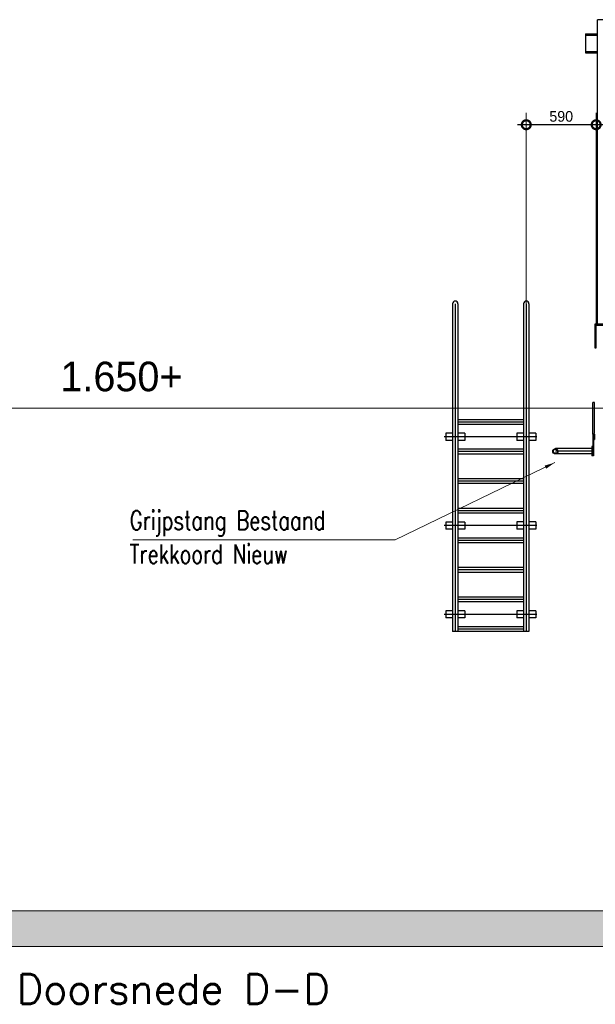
# Model space of a CAD drawing. Extents: x 928609 to 993508, y -1024491 to -979674.
# Tile 17 of 39: x 950864 to 955726, y -1005760 to -997439. Entities that reach past the tile are written whole.
import ezdxf

# ---------------------------------------------------------------- set-up
doc = ezdxf.new("R2010")
doc.units = 0
doc.layers.get('0').update_dxf_attribs({"linetype": 'CONTINUOUS'})
doc.layers.get('Defpoints').update_dxf_attribs({"linetype": 'CONTINUOUS'})
for name, color, linetype in [('Beluchtingstank', 253, 'CONTINUOUS'), ('INSTALLATIE', 6, 'CONTINUOUS'), ('MAAT', 10, 'CONTINUOUS'), ('ME_B_A_EB00---hALUMINIUM~-_-----', 9, 'CONTINUOUS'), ('ME_B_A_EB00---hRVS~-_-----', 9, 'CONTINUOUS'), ('TEKST', 4, 'CONTINUOUS')]:
    doc.layers.add(name, color=color, linetype=linetype)
doc.layers.add('HIDDEN', color=7, linetype='CONTINUOUS', lineweight=9)
doc.layers.add('maatvoering', color=1, linetype='CONTINUOUS', lineweight=5)
doc.styles.add('maatvoering', font='isocp.shx')
doc.styles.add('MEM01', font='simplex', dxfattribs={"width": 0.76})
doc.styles.get("Standard").update_dxf_attribs({"font": 'simplex.shx'})
doc.styles.add('TAUW-ISOCP', font='tcb_isocp.shx')
doc.styles.add('tcb_isocp', font='tcb_isocp.shx')
doc.dimstyles.new('JHmaat35', dxfattribs={"dimtxt": 3.5, "dimasz": 3.5, "dimexe": 1.25, "dimexo": 0.625, "dimtad": 1, "dimzin": 9, "dimtxsty": 'maatvoering', "dimcen": 3.5, "dimclrd": 4, "dimclre": 4, "dimclrt": 256, "dimadec": 0, "dimazin": 2, "dimtm": 1e-09, "dimtfac": 1, "dimtmove": 1, "dimatfit": 3, "dimfxl": 1.25, "dimlwd": 5, "dimlwe": 5, "dimarcsym": 0})
doc.dimstyles.new('tzu18-dot_^100', dxfattribs={"dimscale": 100, "dimtxt": 1.8, "dimasz": 3, "dimexe": 2, "dimexo": 0, "dimgap": 0.5, "dimtad": 1, "dimzin": 0, "dimdsep": 46, "dimtxsty": 'TAUW-ISOCP', "dimblk": 'DOTSMALL', "dimcen": 2, "dimdle": 1.5, "dimclre": 8, "dimazin": 0, "dimtp": 1, "dimtm": 1, "dimtfac": 1, "dimtix": 1, "dimtmove": 1, "dimatfit": 3, "dimldrblk": 'DOTSMALL', "dimfxl": 1, "dimtvp": 0.5, "dimtolj": 1, "dimtzin": 0, "dimlwd": -1, "dimlwe": 5, "dimarcsym": 0})

# ---------------------------------------------------------------- blocks, each defined once
blk = doc.blocks.new('_DotSmall')
at = {"color": 0, "linetype": 'ByBlock', "const_width": 0.5}
blk.add_lwpolyline([(-0.0625, 0, 1), (0.0625, 0, 1)], format="xyb", close=True, dxfattribs=at)
blk = doc.blocks.new('*D25')
at = {"layer": 'Defpoints', "color": 0}
for p in [(955143.1, -998327.2), (955143.1, -999862.2), (955733.6, -1000021.5)]:
    blk.add_point(p, dxfattribs=at)
at = {"layer": 'MAAT', "color": 8, "lineweight": 5}
for p, q in [((955143.1, -999862.2), (955143.1, -998227.2)), ((955733.6, -1000021.5), (955733.6, -998227.2))]:
    blk.add_line(p, q, dxfattribs=at)
at = {"layer": 'MAAT', "color": 0}
blk.add_line((955808.6, -998327.2), (955068.1, -998327.2), dxfattribs=at)
at = {"layer": 'MAAT', "color": 0, "xscale": 150, "yscale": 150, "zscale": 150, "rotation": 180}
blk.add_blockref('_DotSmall', (955143.1, -998327.2), dxfattribs=at)
at = {"layer": 'MAAT', "color": 0, "xscale": 150, "yscale": 150, "zscale": 150}
blk.add_blockref('_DotSmall', (955733.6, -998327.2), dxfattribs=at)
at = {"layer": 'MAAT', "color": 7, "insert": (955438.4, -998257.2), "char_height": 90, "attachment_point": 5, "style": 'TAUW-ISOCP'}
blk.add_mtext('\\A1;590', dxfattribs=at)
blk = doc.blocks.new('hijs op brug zijaanzicht')
at = {"layer": 'INSTALLATIE', "color": 10}
for p, q in [((-745, 10), (-745, 2582)), ((-625, 2582), (-745, 2582)), ((-625, 10), (-625, 2582)), ((625, 10), (625, 2582)), ((745, 2582), (625, 2582)), ((745, 10), (745, 2582)), ((-845, 2462), (-745, 2462)), ((-845, 2462), (-845, 2302)), ((-845, 2452), (-745, 2452)), ((-625, 2462), (625, 2462)), ((-625, 2452), (625, 2452)), ((745, 2462), (1763, 2462)), ((745, 2452), (1763, 2452)), ((1763, 2462), (1763, 2302)), ((-845, 2312), (-745, 2312)), ((-845, 2302), (-745, 2302)), ((-625, 2312), (625, 2312)), ((-625, 2302), (625, 2302)), ((745, 2312), (1763, 2312)), ((745, 2302), (1763, 2302)), ((-765, 10), (-765, -190)), ((-565, 10), (-765, 10)), ((-755, -190), (-755, 0)), ((-755, 0), (-565, 0)), ((-565, 0), (-565, 10)), ((565, 0), (565, 10)), ((565, 10), (765, 10)), ((755, 0), (565, 0)), ((755, -190), (755, 0)), ((765, 10), (765, -190)), ((-765, -190), (-755, -190)), ((765, -190), (755, -190))]:
    blk.add_line(p, q, dxfattribs=at)
at = {"layer": 'INSTALLATIE', "color": 10, "style": 'tcb_isocp'}
blk.add_text('WLL 500 kg', height=90, dxfattribs=at).set_placement((-486, 2345.1))

msp = doc.modelspace()

# ---------------------------------------------------------------- hatches: boundary and pattern name
at = {"layer": 'Beluchtingstank', "lineweight": 9}
h = msp.add_hatch(dxfattribs=at)
h.set_pattern_fill('AR-CONC', color=256, style=0)
h.set_pattern_definition([(50, (903136.97, -1030852.43), (182.18467, -15.93909), [19.05, -209.55]), (355, (903136.97, -1030852.43), (-35.24283, 191.05664), [15.24, -167.64]), (100.451, (903152.16, -1030853.76), (146.9425, 175.1167), [16.19, -178.09]), (46.1842, (903136.97, -1030801.63), (271.07904, -42.04233), [28.575, -314.325]), (96.6356, (903159.56, -1030805.14), (237.4042, 247.42556), [24.285, -267.135]), (351.184, (903136.97, -1030801.63), (237.4046, 247.4251), [22.86, -251.46]), (21, (903162.37, -1030814.33), (151.61488, -102.26552), [19.05, -209.55]), (326, (903162.37, -1030814.33), (61.80203, 184.18797), [15.24, -167.64]), (71.4514, (903175.01, -1030822.86), (213.4165, 81.92286), [16.19, -178.09]), (37.5, (903136.975, -1030852.43), (3.088603, 84.55504), [0, -165.608, 0, -170.18, 0, -168.275]), (7.5, (903136.975, -1030852.43), (66.81966, 100.180575), [0, -97.028, 0, -161.798, 0, -64.135]), (327.5, (903080.33, -1030852.43), (135.590595, -5.728744), [0, -63.5, 0, -198.12, 0, -262.89]), (317.5, (903054.93, -1030852.43), (148.12918, 25.42649), [0, -82.55, 0, -131.572, 0, -186.69])])
h.paths.add_polyline_path([(928908.387, -1000021.476), (928808.805, -1000021.476), (928808.805, -999921.476), (928608.805, -999921.476), (928608.805, -1005271.476), (993508.387, -1005271.476), (993508.387, -1000721.476), (993208.387, -1000721.476), (993208.387, -1004971.476), (928908.387, -1004971.476)])

# ---------------------------------------------------------------- linework, layer by layer
msp.add_line((976983.596, -1000721.476), (942923.596, -1000721.476), dxfattribs=at)
at = {"layer": 'Beluchtingstank', "lineweight": 9, "ltscale": 0.01}
for p, q in [((928908.387, -1004971.476), (993208.387, -1004971.476)), ((928608.805, -1005271.476), (993508.387, -1005271.476))]:
    msp.add_line(p, q, dxfattribs=at)
at = {"layer": 'INSTALLATIE'}
for p, q in [((955718.877, -1000673.482), (955705.134, -1000673.482)), ((955705.134, -1000942.047), (955705.134, -1000673.482)), ((955718.877, -1000936.821), (955718.877, -1000673.482))]:
    msp.add_line(p, q, dxfattribs=at)
at = {"layer": 'ME_B_A_EB00---hALUMINIUM~-_-----'}
for p, q in [((954520.641, -999839.824), (954520.641, -1002609.824)), ((954543.141, -999839.824), (954543.141, -1002609.824)), ((954565.641, -999839.824), (954565.641, -1002609.824)), ((955120.641, -999839.824), (955120.641, -1002609.824)), ((955143.141, -999839.824), (955143.141, -1002609.824)), ((955165.641, -999839.824), (955165.641, -1002609.824)), ((955120.641, -1000819.824), (954565.641, -1000819.824)), ((955120.641, -1000819.824), (954565.641, -1000819.824)), ((955120.641, -1000839.824), (954565.641, -1000839.824)), ((955120.641, -1000859.824), (954565.641, -1000859.824)), ((955233.641, -1000964.824), (954448.641, -1000964.824)), ((954463.141, -1000934.824), (954463.141, -1000994.824)), ((954520.641, -1000934.824), (954463.141, -1000934.824)), ((954623.141, -1000964.824), (954463.141, -1000964.824)), ((954520.641, -1000994.824), (954463.141, -1000994.824)), ((954543.141, -1000934.824), (954543.141, -1000994.824)), ((954623.141, -1000934.824), (954565.641, -1000934.824)), ((954623.141, -1000994.824), (954565.641, -1000994.824)), ((954623.141, -1000934.824), (954623.141, -1000994.824)), ((955063.141, -1000934.824), (955063.141, -1000994.824)), ((955120.641, -1000934.824), (955063.141, -1000934.824)), ((955223.141, -1000964.824), (955063.141, -1000964.824)), ((955120.641, -1000994.824), (955063.141, -1000994.824)), ((955143.141, -1000934.824), (955143.141, -1000994.824)), ((955223.141, -1000934.824), (955165.641, -1000934.824)), ((955223.141, -1000994.824), (955165.641, -1000994.824)), ((955223.141, -1000934.824), (955223.141, -1000994.824)), ((955120.641, -1001069.824), (954565.641, -1001069.824)), ((955120.641, -1001089.824), (954565.641, -1001089.824)), ((955120.641, -1001109.824), (954565.641, -1001109.824)), ((955120.641, -1001319.824), (954565.641, -1001319.824)), ((955120.641, -1001339.824), (954565.641, -1001339.824)), ((955120.641, -1001359.824), (954565.641, -1001359.824)), ((955120.641, -1001569.824), (954565.641, -1001569.824)), ((955120.641, -1001589.824), (954565.641, -1001589.824)), ((955120.641, -1001609.824), (954565.641, -1001609.824)), ((955233.641, -1001714.824), (954448.641, -1001714.824)), ((954463.141, -1001684.824), (954463.141, -1001744.824)), ((954520.641, -1001684.824), (954463.141, -1001684.824)), ((954623.141, -1001714.824), (954463.141, -1001714.824)), ((954520.641, -1001744.824), (954463.141, -1001744.824)), ((954543.141, -1001684.824), (954543.141, -1001744.824)), ((954623.141, -1001684.824), (954565.641, -1001684.824)), ((954623.141, -1001744.824), (954565.641, -1001744.824)), ((954623.141, -1001684.824), (954623.141, -1001744.824)), ((955063.641, -1001684.324), (955063.641, -1001744.324)), ((955121.141, -1001684.324), (955063.641, -1001684.324)), ((955223.641, -1001714.324), (955063.641, -1001714.324)), ((955121.141, -1001744.324), (955063.641, -1001744.324)), ((955143.641, -1001684.324), (955143.641, -1001744.324)), ((955223.641, -1001684.324), (955166.141, -1001684.324)), ((955223.641, -1001744.324), (955166.141, -1001744.324)), ((955223.641, -1001684.324), (955223.641, -1001744.324)), ((955120.641, -1001819.824), (954565.641, -1001819.824)), ((955120.641, -1001839.824), (954565.641, -1001839.824)), ((955120.641, -1001859.824), (954565.641, -1001859.824)), ((955120.641, -1002069.824), (954565.641, -1002069.824)), ((955120.641, -1002089.824), (954565.641, -1002089.824)), ((955120.641, -1002109.824), (954565.641, -1002109.824)), ((955120.641, -1002319.824), (954565.641, -1002319.824)), ((955120.641, -1002339.824), (954565.641, -1002339.824)), ((955120.641, -1002359.824), (954565.641, -1002359.824)), ((955233.641, -1002464.824), (954448.641, -1002464.824)), ((954520.641, -1002434.824), (954463.141, -1002434.824)), ((954463.141, -1002434.824), (954463.141, -1002494.824)), ((954623.141, -1002464.824), (954463.141, -1002464.824)), ((954520.641, -1002494.824), (954463.141, -1002494.824)), ((954543.141, -1002434.824), (954543.141, -1002494.824)), ((954623.141, -1002434.824), (954565.641, -1002434.824)), ((954623.141, -1002494.824), (954565.641, -1002494.824)), ((954623.141, -1002434.824), (954623.141, -1002494.824)), ((955063.141, -1002434.824), (955063.141, -1002494.824)), ((955120.641, -1002434.824), (955063.141, -1002434.824)), ((955223.141, -1002464.824), (955063.141, -1002464.824)), ((955120.641, -1002494.824), (955063.141, -1002494.824)), ((955143.141, -1002434.824), (955143.141, -1002494.824)), ((955223.141, -1002434.824), (955165.641, -1002434.824)), ((955223.141, -1002494.824), (955165.641, -1002494.824)), ((955223.141, -1002434.824), (955223.141, -1002494.824)), ((955120.641, -1002569.824), (954565.641, -1002569.824)), ((955165.641, -1002609.824), (954520.641, -1002609.824)), ((955120.641, -1002589.824), (954565.641, -1002589.824))]:
    msp.add_line(p, q, dxfattribs=at)
for centre in [(954543.141, -999839.824), (955143.141, -999839.824)]:
    msp.add_arc(centre, 22.5, 0, 180, dxfattribs=at)
at = {"layer": 'ME_B_A_EB00---hRVS~-_-----'}
for p, q in [((955705.134, -1000942.047), (955705.134, -1001126.476)), ((955710.134, -1000942.047), (955705.134, -1000942.047)), ((955710.134, -1000942.047), (955710.134, -1001126.476)), ((955714.134, -1000942.047), (955714.134, -1000991.547)), ((955719.134, -1000942.047), (955714.134, -1000942.047)), ((955714.134, -1000991.547), (955714.634, -1000992.047)), ((955719.134, -1000942.047), (955719.134, -1000987.047)), ((955697.134, -1001063.976), (955389.634, -1001063.976)), ((955697.134, -1001046.476), (955697.134, -1001126.476)), ((955705.134, -1001046.476), (955697.134, -1001046.476)), ((955705.134, -1001046.476), (955705.134, -1001126.476)), ((955705.134, -1001086.476), (955389.634, -1001086.476)), ((955697.134, -1001108.976), (955389.634, -1001108.976)), ((955710.134, -1001126.476), (955697.134, -1001126.476))]:
    msp.add_line(p, q, dxfattribs=at)
for radius in [22.5, 17.5]:
    msp.add_circle((955389.634, -1001086.476), radius, dxfattribs=at)

# ---------------------------------------------------------------- block references
at = {"layer": 'HIDDEN'}
msp.add_blockref('hijs op brug zijaanzicht', (956488.596, -1000021.476), dxfattribs=at)

# ---------------------------------------------------------------- texts
at = {"layer": 'Beluchtingstank', "lineweight": 9, "ltscale": 0.01, "insert": (952239.337, -1000329.682), "char_height": 250, "width": 1904.81259, "attachment_point": 3, "style": 'TAUW-ISOCP'}
msp.add_mtext('1.650+', dxfattribs=at)
at = {"layer": 'Beluchtingstank', "color": 7, "lineweight": 9, "insert": (950837.803, -1005505.896), "char_height": 250, "width": 4332.39983, "attachment_point": 1}
msp.add_mtext('Doorsnede D-D', dxfattribs=at)
at = {"layer": 'TEKST', "color": 0, "style": 'MEM01', "width": 0.76}
for s, p in [('Grijpstang Bestaand', (951792.575, -1001750.609)), ('Trekkoord Nieuw', (951792.575, -1002034.456))]:
    msp.add_text(s, height=160, dxfattribs=at).set_placement(p)

# ---------------------------------------------------------------- dimensions: what is measured, and where the dimension line sits
at = {"layer": 'MAAT'}
dim = msp.add_linear_dim(base=(955143.141, -998327.163), p1=(955733.596, -1000021.476), p2=(955143.141, -999862.229), dimstyle='tzu18-dot_^100', override={"dimscale": 50, "dimdec": 0, "dimclrt": 7}, dxfattribs=at)
dim.commit()
dim.dimension.update_dxf_attribs({"geometry": '*D25', "text_midpoint": (955438.369, -998257.163)})

# ---------------------------------------------------------------- leaders
at = {"layer": 'maatvoering', "ltscale": 25, "annotation_type": 0, "has_hookline": 1, "hookline_direction": 0}
msp.add_leader([(955383.794, -1001182.762), (954036.751, -1001834.913), (951819.654, -1001834.913)], dimstyle='JHmaat35', override={"dimscale": 25, "dimadec": 2}, dxfattribs=at)

doc.saveas('drawing.dxf')
